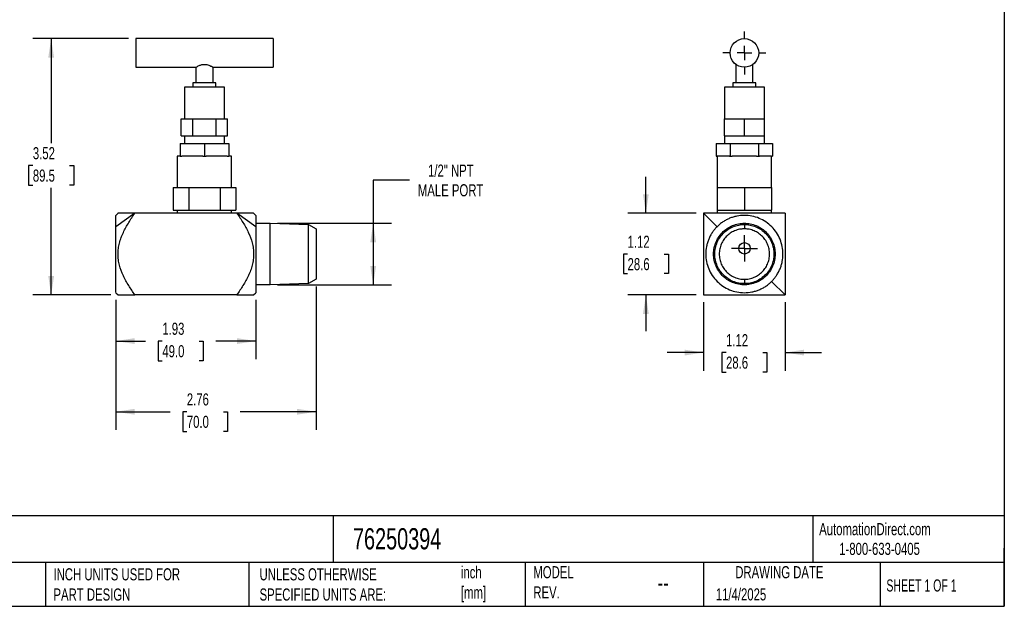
# Model space of a CAD drawing. Header units: inches. Extents: x 0.5 to 21.5, y 0.5 to 16.5.
# Tile 2 of 3: x 7.9 to 21.5, y 0.5 to 8.6. Entities that reach past the tile are written whole.
import ezdxf

# ---------------------------------------------------------------- set-up
doc = ezdxf.new("R2010")
doc.units = ezdxf.units.IN
doc.header["$LTSCALE"] = 2
doc.header["$MEASUREMENT"] = 0
doc.linetypes.add('SLD-Center', pattern=[0.75, 0.6, -0.05, 0.05, -0.05])
doc.linetypes.add('SLD-Solid', pattern=[0])
doc.layers.add('CENTER', color=40, linetype='SLD-Center')
doc.layers.add('DIMENSIONS', color=140, linetype='SLD-Solid', lineweight=25)
doc.layers.add('TEXT', color=140, linetype='SLD-Solid', lineweight=25)
doc.styles.add('SLDTEXTSTYLE0', font='TXT', dxfattribs={"width": 0.7})
doc.styles.add('SLDTEXTSTYLE1', font='TXT', dxfattribs={"width": 0.65})
doc.dimstyles.new('SLDDIMSTYLE0', dxfattribs={"dimtxt": 0.169922, "dimasz": 0.26, "dimexe": 0, "dimexo": 0.0625, "dimgap": 0.04248, "dimtad": 0, "dimtih": 1, "dimtoh": 1, "dimrnd": 1e-09, "dimzin": 12, "dimdsep": 46, "dimtxsty": 'SLDTEXTSTYLE0', "dimsah": 1, "dimcen": 0.09, "dimadec": 0, "dimazin": 3, "dimtfac": 1, "dimtofl": 0, "dimtmove": 0, "dimatfit": 3, "dimfxl": 0, "dimfrac": 2, "dimtolj": 1, "dimtzin": 12, "dimarcsym": 0})
doc.dimstyles.new('SLDDIMSTYLE3', dxfattribs={"dimtxt": 0.169922, "dimasz": 0.26, "dimexe": 0, "dimexo": 0.0625, "dimgap": 0.04248, "dimtad": 0, "dimtih": 1, "dimtoh": 1, "dimrnd": 1e-09, "dimzin": 12, "dimdsep": 46, "dimtxsty": 'SLDTEXTSTYLE0', "dimsah": 1, "dimcen": 0.09, "dimadec": 0, "dimazin": 3, "dimtfac": 1, "dimtmove": 0, "dimatfit": 0, "dimfxl": 0, "dimfrac": 2, "dimtolj": 1, "dimtzin": 12, "dimarcsym": 0})

# ---------------------------------------------------------------- blocks, each defined once
blk = doc.blocks.new('_D')
at = {"layer": 'DIMENSIONS'}
for p, q in [((9.271, 4.712), (9.271, 3.897)), ((11.2, 4.712), (11.2, 3.897)), ((9.271, 4.147), (9.682, 4.147)), ((9.912, 4.147), (9.855, 4.147)), ((9.855, 4.147), (9.855, 3.877)), ((10.417, 4.147), (10.474, 4.147)), ((10.474, 4.147), (10.474, 3.877)), ((11.2, 4.147), (10.647, 4.147)), ((9.855, 3.877), (9.912, 3.877)), ((10.474, 3.877), (10.417, 3.877))]:
    blk.add_line(p, q, dxfattribs=at)
for points in [[(9.271, 4.147), (9.531, 4.107), (9.531, 4.187)], [(11.2, 4.147), (10.94, 4.187), (10.94, 4.107)]]:
    blk.add_solid(points, dxfattribs=at)
at = {"layer": 'DIMENSIONS', "char_height": 0.1667, "attachment_point": 1, "style": 'SLDTEXTSTYLE0'}
for s, insert in [('1.93', (9.912, 4.4)), ('49.0', (9.912, 4.091))]:
    blk.add_mtext(s, dxfattribs=dict(at, insert=insert))
blk = doc.blocks.new('_D_1')
at = {"layer": 'DIMENSIONS'}
for p, q in [((12.027, 4.897), (12.027, 2.925)), ((9.271, 4.712), (9.271, 2.925)), ((9.271, 3.175), (10.019, 3.175)), ((10.249, 3.175), (10.192, 3.175)), ((10.192, 3.175), (10.192, 2.905)), ((10.754, 3.175), (10.811, 3.175)), ((10.811, 3.175), (10.811, 2.905)), ((12.027, 3.175), (10.984, 3.175)), ((10.192, 2.905), (10.249, 2.905)), ((10.811, 2.905), (10.754, 2.905))]:
    blk.add_line(p, q, dxfattribs=at)
for points in [[(9.271, 3.175), (9.531, 3.135), (9.531, 3.215)], [(12.027, 3.175), (11.767, 3.215), (11.767, 3.135)]]:
    blk.add_solid(points, dxfattribs=at)
at = {"layer": 'DIMENSIONS', "char_height": 0.1667, "attachment_point": 1, "style": 'SLDTEXTSTYLE0'}
for s, insert in [('2.76', (10.249, 3.428)), ('70.0', (10.249, 3.12))]:
    blk.add_mtext(s, dxfattribs=dict(at, insert=insert))
blk = doc.blocks.new('_D_2')
at = {"layer": 'DIMENSIONS'}
for p, q in [((9.447, 8.306), (8.132, 8.306)), ((8.382, 8.306), (8.382, 6.869)), ((8.13, 6.561), (8.072, 6.561)), ((8.072, 6.561), (8.072, 6.291)), ((8.634, 6.561), (8.692, 6.561)), ((8.692, 6.561), (8.692, 6.291)), ((8.072, 6.291), (8.13, 6.291)), ((8.382, 4.781), (8.382, 6.253)), ((8.692, 6.291), (8.634, 6.291)), ((9.202, 4.781), (8.132, 4.781))]:
    blk.add_line(p, q, dxfattribs=at)
for points in [[(8.382, 8.306), (8.342, 8.046), (8.422, 8.046)], [(8.382, 4.781), (8.422, 5.041), (8.342, 5.041)]]:
    blk.add_solid(points, dxfattribs=at)
at = {"layer": 'DIMENSIONS', "char_height": 0.1667, "attachment_point": 1, "style": 'SLDTEXTSTYLE0'}
for s, insert in [('3.52', (8.13, 6.814)), ('89.5', (8.13, 6.506))]:
    blk.add_mtext(s, dxfattribs=dict(at, insert=insert))
blk = doc.blocks.new('_D_3')
at = {"layer": 'DIMENSIONS'}
for p, q in [((13.314, 6.36), (12.814, 6.36)), ((12.814, 6.36), (12.814, 5.767)), ((11.497, 5.767), (13.064, 5.767)), ((12.814, 5.767), (12.814, 4.92)), ((11.497, 4.92), (13.064, 4.92))]:
    blk.add_line(p, q, dxfattribs=at)
for points in [[(12.814, 5.767), (12.774, 5.507), (12.854, 5.507)], [(12.814, 4.92), (12.854, 5.18), (12.774, 5.18)]]:
    blk.add_solid(points, dxfattribs=at)
at = {"layer": 'DIMENSIONS', "char_height": 0.1667, "attachment_point": 1, "style": 'SLDTEXTSTYLE0'}
for s, insert in [('1/2" NPT', (13.569, 6.574)), ('MALE PORT', (13.429, 6.304))]:
    blk.add_mtext(s, dxfattribs=dict(at, insert=insert))
blk = doc.blocks.new('_D_6')
at = {"layer": 'DIMENSIONS'}
for p, q in [((17.36, 4.681), (17.36, 3.739)), ((18.485, 4.681), (18.485, 3.739)), ((17.36, 3.989), (16.86, 3.989)), ((17.67, 3.989), (17.613, 3.989)), ((17.613, 3.989), (17.613, 3.719)), ((18.175, 3.989), (18.232, 3.989)), ((18.232, 3.989), (18.232, 3.719)), ((18.485, 3.989), (18.985, 3.989)), ((17.613, 3.719), (17.67, 3.719)), ((18.232, 3.719), (18.175, 3.719))]:
    blk.add_line(p, q, dxfattribs=at)
for points in [[(17.36, 3.989), (17.1, 4.029), (17.1, 3.949)], [(18.485, 3.989), (18.745, 3.949), (18.745, 4.029)]]:
    blk.add_solid(points, dxfattribs=at)
at = {"layer": 'DIMENSIONS', "char_height": 0.1667, "attachment_point": 1, "style": 'SLDTEXTSTYLE0'}
for s, insert in [('1.12', (17.67, 4.242)), ('28.6', (17.67, 3.934))]:
    blk.add_mtext(s, dxfattribs=dict(at, insert=insert))
blk = doc.blocks.new('_D_7')
at = {"layer": 'DIMENSIONS'}
for p, q in [((16.567, 5.906), (16.567, 6.406)), ((17.26, 5.906), (16.317, 5.906)), ((16.315, 5.344), (16.258, 5.344)), ((16.258, 5.344), (16.258, 5.074)), ((16.82, 5.344), (16.877, 5.344)), ((16.877, 5.344), (16.877, 5.074)), ((16.258, 5.074), (16.315, 5.074)), ((16.877, 5.074), (16.82, 5.074)), ((17.26, 4.781), (16.317, 4.781)), ((16.567, 4.781), (16.567, 4.281))]:
    blk.add_line(p, q, dxfattribs=at)
for points in [[(16.567, 5.906), (16.607, 6.166), (16.527, 6.166)], [(16.567, 4.781), (16.527, 4.521), (16.607, 4.521)]]:
    blk.add_solid(points, dxfattribs=at)
at = {"layer": 'DIMENSIONS', "char_height": 0.1667, "attachment_point": 1, "style": 'SLDTEXTSTYLE0'}
for s, insert in [('1.12', (16.315, 5.596)), ('28.6', (16.315, 5.288))]:
    blk.add_mtext(s, dxfattribs=dict(at, insert=insert))
blk = doc.blocks.new('SW_CENTERMARKSYMBOL_3')
at = {"layer": 'CENTER', "color": 0}
for p, q in [((0, 0.2), (0, 0.297)), ((-0.2, 0), (-0.297, 0)), ((0, 0), (-0.1, 0)), ((0, 0), (0, 0.1)), ((0, 0), (0, -0.1)), ((0, 0), (0.1, 0)), ((0.2, 0), (0.297, 0)), ((0, -0.2), (0, -0.297))]:
    blk.add_line(p, q, dxfattribs=at)
blk = doc.blocks.new('SW_CENTERMARKSYMBOL_4')
at = {"layer": 'CENTER', "color": 0}
for p, q in [((0, 0.1), (0, 0.179)), ((-0.1, 0), (-0.179, 0)), ((0, 0), (-0.1, 0)), ((0, 0), (0, 0.1)), ((0, 0), (0, -0.1)), ((0, 0), (0.1, 0)), ((0.1, 0), (0.179, 0)), ((0, -0.1), (0, -0.179))]:
    blk.add_line(p, q, dxfattribs=at)

msp = doc.modelspace()

# ---------------------------------------------------------------- linework, layer by layer
for p, q in [((11.437, 8.306), (9.547, 8.306)), ((9.547, 8.306), (9.547, 7.912)), ((11.437, 8.306), (11.437, 7.912)), ((9.547, 7.912), (10.374, 7.912)), ((10.374, 7.912), (10.374, 7.696)), ((10.61, 7.912), (11.437, 7.912)), ((10.61, 7.696), (10.61, 7.912)), ((17.804, 7.951), (17.804, 7.696)), ((18.041, 7.696), (18.041, 7.951)), ((10.216, 7.637), (10.216, 7.204)), ((10.767, 7.637), (10.216, 7.637)), ((10.334, 7.696), (10.334, 7.637)), ((10.649, 7.696), (10.334, 7.696)), ((10.649, 7.637), (10.649, 7.696)), ((10.767, 7.204), (10.767, 7.637)), ((17.647, 7.637), (17.647, 7.204)), ((18.198, 7.637), (17.647, 7.637)), ((17.765, 7.696), (17.765, 7.637)), ((18.08, 7.696), (17.765, 7.696)), ((18.08, 7.637), (18.08, 7.696)), ((18.198, 7.204), (18.198, 7.637)), ((10.173, 6.968), (10.173, 7.204)), ((10.173, 7.204), (10.253, 7.204)), ((10.253, 7.204), (10.333, 7.204)), ((10.333, 6.968), (10.333, 7.204)), ((10.333, 7.204), (10.492, 7.204)), ((10.492, 7.204), (10.651, 7.204)), ((10.651, 6.968), (10.651, 7.204)), ((10.651, 7.204), (10.73, 7.204)), ((10.73, 7.204), (10.81, 7.204)), ((10.81, 6.968), (10.81, 7.204)), ((17.647, 6.968), (17.647, 7.204)), ((17.647, 7.204), (17.785, 7.204)), ((17.785, 7.204), (17.923, 7.204)), ((17.923, 6.968), (17.923, 7.204)), ((17.923, 7.204), (18.06, 7.204)), ((18.06, 7.204), (18.198, 7.204)), ((18.198, 6.968), (18.198, 7.204)), ((10.173, 6.968), (10.253, 6.968)), ((10.216, 6.968), (10.216, 6.865)), ((10.253, 6.968), (10.333, 6.968)), ((10.333, 6.968), (10.492, 6.968)), ((10.492, 6.968), (10.651, 6.968)), ((10.651, 6.968), (10.73, 6.968)), ((10.73, 6.968), (10.81, 6.968)), ((10.767, 6.865), (10.767, 6.968)), ((17.647, 6.968), (17.647, 6.865)), ((17.647, 6.968), (17.785, 6.968)), ((17.785, 6.968), (17.923, 6.968)), ((17.923, 6.968), (18.06, 6.968)), ((18.06, 6.968), (18.198, 6.968)), ((18.198, 6.865), (18.198, 6.968)), ((10.157, 6.865), (10.157, 6.688)), ((10.157, 6.865), (10.492, 6.865)), ((10.492, 6.865), (10.492, 6.688)), ((10.492, 6.865), (10.826, 6.865)), ((10.826, 6.865), (10.826, 6.688)), ((17.536, 6.865), (17.536, 6.688)), ((17.536, 6.865), (17.729, 6.865)), ((17.729, 6.865), (17.729, 6.688)), ((17.729, 6.865), (18.116, 6.865)), ((18.116, 6.865), (18.116, 6.688)), ((18.116, 6.865), (18.309, 6.865)), ((18.309, 6.865), (18.309, 6.688)), ((10.118, 6.688), (10.118, 6.26)), ((10.157, 6.688), (10.118, 6.688)), ((10.157, 6.688), (10.18, 6.688)), ((10.469, 6.688), (10.18, 6.688)), ((10.469, 6.688), (10.492, 6.688)), ((10.492, 6.688), (10.514, 6.688)), ((10.804, 6.688), (10.514, 6.688)), ((10.804, 6.688), (10.826, 6.688)), ((10.866, 6.688), (10.826, 6.688)), ((10.866, 6.26), (10.866, 6.688)), ((17.536, 6.688), (17.549, 6.688)), ((17.549, 6.688), (17.549, 6.26)), ((17.716, 6.688), (17.549, 6.688)), ((17.716, 6.688), (17.729, 6.688)), ((17.729, 6.688), (17.756, 6.688)), ((18.09, 6.688), (17.756, 6.688)), ((18.09, 6.688), (18.116, 6.688)), ((18.116, 6.688), (18.129, 6.688)), ((18.296, 6.688), (18.129, 6.688)), ((18.296, 6.688), (18.309, 6.688)), ((18.297, 6.26), (18.297, 6.688)), ((10.06, 6.26), (10.06, 5.945)), ((10.06, 6.26), (10.168, 6.26)), ((10.168, 6.26), (10.276, 6.26)), ((10.276, 6.26), (10.276, 5.945)), ((10.276, 6.26), (10.492, 6.26)), ((10.492, 6.26), (10.708, 6.26)), ((10.708, 6.26), (10.708, 5.945)), ((10.708, 6.26), (10.816, 6.26)), ((10.816, 6.26), (10.924, 6.26)), ((10.924, 6.26), (10.924, 5.945)), ((17.549, 6.26), (17.549, 5.945)), ((17.549, 6.26), (17.736, 6.26)), ((17.736, 6.26), (17.923, 6.26)), ((17.923, 6.26), (17.923, 5.945)), ((17.923, 6.26), (18.11, 6.26)), ((18.11, 6.26), (18.297, 6.26)), ((18.297, 6.26), (18.297, 5.945)), ((9.302, 5.906), (9.271, 5.875)), ((9.535, 5.906), (9.271, 5.719)), ((10.936, 5.906), (9.535, 5.906)), ((10.06, 5.945), (10.168, 5.945)), ((10.118, 5.945), (10.118, 5.906)), ((10.168, 5.945), (10.276, 5.945)), ((10.276, 5.945), (10.492, 5.945)), ((10.492, 5.945), (10.708, 5.945)), ((10.708, 5.945), (10.816, 5.945)), ((10.816, 5.945), (10.924, 5.945)), ((10.866, 5.906), (10.866, 5.945)), ((11.2, 5.719), (10.936, 5.906)), ((11.2, 5.875), (11.169, 5.906)), ((17.547, 5.719), (17.36, 5.906)), ((17.549, 5.945), (17.549, 5.906)), ((17.549, 5.945), (17.736, 5.945)), ((17.736, 5.945), (17.923, 5.945)), ((17.923, 5.945), (18.11, 5.945)), ((18.11, 5.945), (18.297, 5.945)), ((18.297, 5.906), (18.297, 5.945)), ((11.2, 5.767), (11.397, 5.767)), ((11.397, 5.767), (11.922, 5.75)), ((11.922, 5.75), (12.027, 5.69)), ((17.923, 5.767), (17.923, 5.75)), ((17.923, 5.75), (17.923, 5.69)), ((11.397, 4.92), (11.2, 4.92)), ((11.922, 4.937), (11.397, 4.92)), ((12.027, 4.997), (11.922, 4.937)), ((17.923, 4.997), (17.923, 4.937)), ((17.923, 4.937), (17.923, 4.92)), ((18.485, 4.781), (18.298, 4.968)), ((9.271, 4.812), (9.302, 4.781)), ((10.936, 4.781), (9.535, 4.781)), ((11.169, 4.781), (11.2, 4.812))]:
    msp.add_line(p, q)
for centre, radius in [((17.923, 8.109), 0.197), ((17.923, 5.422), 0.0787)]:
    msp.add_circle(centre, radius)
for points, knots in [([(10.374, 7.912), (10.374, 7.912), (10.374, 7.913), (10.38, 7.916), (10.393, 7.924), (10.415, 7.934), (10.437, 7.943), (10.46, 7.949), (10.489, 7.953), (10.523, 7.95), (10.554, 7.941), (10.577, 7.93), (10.593, 7.922), (10.602, 7.917), (10.608, 7.914), (10.61, 7.912), (10.61, 7.912), (10.61, 7.912)], [0, 0, 0, 0, 0.046984, 0.095461, 0.19027, 0.292404, 0.34897, 0.407366, 0.494134, 0.581041, 0.666967, 0.767965, 0.824744, 0.883376, 0.936369, 0.991414, 1, 1, 1, 1]), ([(9.271, 5.719), (9.271, 5.734), (9.271, 5.765), (9.271, 5.802), (9.271, 5.831), (9.271, 5.853), (9.271, 5.867), (9.271, 5.874), (9.271, 5.874), (9.271, 5.874)], [0, 0, 0, 0, 0.1589063, 0.3184389, 0.4773436, 0.6203838, 0.7638794, 0.9069185, 1, 1, 1, 1]), ([(9.535, 5.906), (9.517, 5.906), (9.48, 5.906), (9.433, 5.906), (9.394, 5.906), (9.364, 5.906), (9.338, 5.906), (9.318, 5.906), (9.306, 5.906), (9.301, 5.906), (9.302, 5.906), (9.302, 5.906)], [0, 0, 0, 0, 0.157595, 0.315157, 0.429887, 0.544893, 0.65966, 0.774064, 0.882792, 0.991843, 1, 1, 1, 1]), ([(9.535, 4.781), (9.505, 4.823), (9.477, 4.866), (9.423, 4.954), (9.398, 4.999), (9.354, 5.092), (9.336, 5.14), (9.319, 5.202), (9.316, 5.215), (9.311, 5.24), (9.309, 5.253), (9.304, 5.291), (9.302, 5.317), (9.302, 5.355), (9.302, 5.368), (9.304, 5.394), (9.305, 5.407), (9.311, 5.445), (9.316, 5.47), (9.329, 5.52), (9.337, 5.545), (9.354, 5.593), (9.365, 5.617), (9.397, 5.687), (9.423, 5.732), (9.476, 5.821), (9.505, 5.864), (9.535, 5.906)], [0, 0, 0, 0, 0.125, 0.125, 0.25, 0.25, 0.375, 0.375, 0.40625, 0.40625, 0.4375, 0.4375, 0.5, 0.5, 0.53125, 0.53125, 0.5625, 0.5625, 0.625, 0.625, 0.6875, 0.6875, 0.75, 0.75, 0.875, 0.875, 1, 1, 1, 1]), ([(10.936, 5.906), (10.966, 5.864), (10.995, 5.821), (11.049, 5.733), (11.074, 5.688), (11.117, 5.595), (11.136, 5.547), (11.152, 5.485), (11.155, 5.472), (11.16, 5.447), (11.162, 5.434), (11.168, 5.396), (11.169, 5.371), (11.169, 5.332), (11.169, 5.319), (11.167, 5.293), (11.166, 5.28), (11.161, 5.242), (11.156, 5.217), (11.143, 5.167), (11.135, 5.143), (11.117, 5.094), (11.107, 5.07), (11.074, 5), (11.049, 4.955), (10.995, 4.866), (10.966, 4.823), (10.936, 4.781)], [0, 0, 0, 0, 0.125, 0.125, 0.25, 0.25, 0.375, 0.375, 0.40625, 0.40625, 0.4375, 0.4375, 0.5, 0.5, 0.53125, 0.53125, 0.5625, 0.5625, 0.625, 0.625, 0.6875, 0.6875, 0.75, 0.75, 0.875, 0.875, 1, 1, 1, 1]), ([(11.169, 5.906), (11.168, 5.906), (11.167, 5.906), (11.156, 5.906), (11.138, 5.906), (11.112, 5.906), (11.078, 5.906), (11.035, 5.906), (10.987, 5.906), (10.953, 5.906), (10.936, 5.906)], [0, 0, 0, 0, 0.100245, 0.208442, 0.316978, 0.425356, 0.567975, 0.710664, 0.855321, 1, 1, 1, 1]), ([(11.2, 5.875), (11.2, 5.874), (11.2, 5.872), (11.2, 5.858), (11.2, 5.836), (11.2, 5.805), (11.2, 5.767), (11.2, 5.735), (11.2, 5.719)], [0, 0, 0, 0, 0.165795, 0.332738, 0.499347, 0.665723, 0.832714, 1, 1, 1, 1]), ([(17.36, 5.906), (17.36, 5.864), (17.36, 5.821), (17.36, 5.733), (17.36, 5.688), (17.36, 5.595), (17.36, 5.547), (17.36, 5.485), (17.36, 5.472), (17.36, 5.447), (17.36, 5.434), (17.36, 5.396), (17.36, 5.371), (17.36, 5.332), (17.36, 5.319), (17.36, 5.293), (17.36, 5.28), (17.36, 5.242), (17.36, 5.217), (17.36, 5.167), (17.36, 5.143), (17.36, 5.094), (17.36, 5.07), (17.36, 5), (17.36, 4.955), (17.36, 4.866), (17.36, 4.823), (17.36, 4.781)], [0, 0, 0, 0, 0.125, 0.125, 0.25, 0.25, 0.375, 0.375, 0.40625, 0.40625, 0.4375, 0.4375, 0.5, 0.5, 0.53125, 0.53125, 0.5625, 0.5625, 0.625, 0.625, 0.6875, 0.6875, 0.75, 0.75, 0.875, 0.875, 1, 1, 1, 1]), ([(18.485, 5.906), (18.443, 5.906), (18.4, 5.906), (18.312, 5.906), (18.267, 5.906), (18.174, 5.906), (18.126, 5.906), (18.064, 5.906), (18.051, 5.906), (18.026, 5.906), (18.013, 5.906), (17.975, 5.906), (17.949, 5.906), (17.911, 5.906), (17.898, 5.906), (17.872, 5.906), (17.859, 5.906), (17.821, 5.906), (17.796, 5.906), (17.746, 5.906), (17.722, 5.906), (17.673, 5.906), (17.649, 5.906), (17.579, 5.906), (17.534, 5.906), (17.445, 5.906), (17.402, 5.906), (17.36, 5.906)], [0, 0, 0, 0, 0.125, 0.125, 0.25, 0.25, 0.375, 0.375, 0.40625, 0.40625, 0.4375, 0.4375, 0.5, 0.5, 0.53125, 0.53125, 0.5625, 0.5625, 0.625, 0.625, 0.6875, 0.6875, 0.75, 0.75, 0.875, 0.875, 1, 1, 1, 1]), ([(18.298, 4.968), (18.302, 4.971), (18.309, 4.978), (18.319, 4.989), (18.329, 5.001), (18.338, 5.012), (18.347, 5.024), (18.356, 5.036), (18.371, 5.058), (18.392, 5.092), (18.414, 5.14), (18.432, 5.189), (18.449, 5.256), (18.457, 5.343), (18.447, 5.448), (18.417, 5.548), (18.368, 5.64), (18.301, 5.722), (18.22, 5.788), (18.128, 5.838), (18.027, 5.868), (17.923, 5.879), (17.836, 5.87), (17.768, 5.853), (17.719, 5.836), (17.672, 5.813), (17.635, 5.791), (17.606, 5.771), (17.585, 5.755), (17.566, 5.738), (17.553, 5.726), (17.547, 5.719)], [0, 0, 0, 0, 0.008935, 0.017852, 0.026758, 0.03566, 0.044566, 0.053482, 0.062415, 0.093653, 0.124896, 0.156111, 0.187336, 0.249969, 0.312246, 0.374874, 0.437254, 0.49974, 0.562319, 0.624621, 0.68727, 0.749571, 0.812154, 0.843439, 0.874714, 0.905947, 0.937176, 0.9529, 0.968586, 0.984274, 1, 1, 1, 1]), ([(18.485, 5.906), (18.485, 5.864), (18.485, 5.821), (18.485, 5.733), (18.485, 5.688), (18.485, 5.595), (18.485, 5.547), (18.485, 5.485), (18.485, 5.472), (18.485, 5.447), (18.485, 5.434), (18.485, 5.396), (18.485, 5.371), (18.485, 5.332), (18.485, 5.319), (18.485, 5.293), (18.485, 5.28), (18.485, 5.242), (18.485, 5.217), (18.485, 5.167), (18.485, 5.143), (18.485, 5.094), (18.485, 5.07), (18.485, 5), (18.485, 4.955), (18.485, 4.866), (18.485, 4.823), (18.485, 4.781)], [0, 0, 0, 0, 0.125, 0.125, 0.25, 0.25, 0.375, 0.375, 0.40625, 0.40625, 0.4375, 0.4375, 0.5, 0.5, 0.53125, 0.53125, 0.5625, 0.5625, 0.625, 0.625, 0.6875, 0.6875, 0.75, 0.75, 0.875, 0.875, 1, 1, 1, 1]), ([(9.271, 4.813), (9.271, 4.813), (9.271, 4.812), (9.271, 4.817), (9.271, 4.829), (9.271, 4.848), (9.271, 4.873), (9.271, 4.904), (9.271, 4.941), (9.271, 4.983), (9.271, 5.029), (9.271, 5.079), (9.271, 5.133), (9.271, 5.189), (9.271, 5.247), (9.271, 5.307), (9.271, 5.366), (9.271, 5.426), (9.271, 5.485), (9.271, 5.541), (9.271, 5.596), (9.271, 5.647), (9.271, 5.688), (9.271, 5.711), (9.271, 5.719)], [0, 0, 0, 0, 0.016658, 0.064492, 0.112174, 0.159862, 0.207702, 0.25539, 0.30306, 0.350882, 0.398552, 0.446219, 0.494038, 0.541705, 0.589385, 0.637217, 0.684897, 0.732587, 0.780428, 0.828118, 0.875789, 0.923612, 0.971283, 1, 1, 1, 1]), ([(11.2, 5.719), (11.2, 5.702), (11.2, 5.668), (11.2, 5.61), (11.2, 5.548), (11.2, 5.482), (11.2, 5.414), (11.2, 5.344), (11.2, 5.274), (11.2, 5.206), (11.2, 5.14), (11.2, 5.077), (11.2, 5.019), (11.2, 4.967), (11.2, 4.921), (11.2, 4.882), (11.2, 4.851), (11.2, 4.829), (11.2, 4.816), (11.2, 4.811), (11.2, 4.812), (11.2, 4.812)], [0, 0, 0, 0, 0.055404, 0.110901, 0.166385, 0.221824, 0.277449, 0.333138, 0.388505, 0.444093, 0.499767, 0.555231, 0.610793, 0.666344, 0.721977, 0.777545, 0.83294, 0.888633, 0.944241, 0.999629, 1, 1, 1, 1]), ([(11.397, 4.92), (11.397, 4.92), (11.397, 4.924), (11.397, 4.943), (11.397, 4.98), (11.397, 5.033), (11.397, 5.099), (11.397, 5.174), (11.397, 5.257), (11.397, 5.344), (11.397, 5.43), (11.397, 5.513), (11.397, 5.589), (11.397, 5.654), (11.397, 5.707), (11.397, 5.745), (11.397, 5.763), (11.397, 5.767), (11.397, 5.767)], [0, 0, 0, 0, 0.141372, 0.345575, 0.549779, 0.753982, 0.958186, 1.162389, 1.366593, 1.570796, 1.775, 1.979203, 2.183407, 2.38761, 2.591814, 2.796017, 3.000221, 3.141593, 3.141593, 3.141593, 3.141593]), ([(11.922, 4.937), (11.922, 4.937), (11.922, 4.94), (11.922, 4.958), (11.922, 4.994), (11.922, 5.045), (11.922, 5.108), (11.922, 5.181), (11.922, 5.261), (11.922, 5.344), (11.922, 5.427), (11.922, 5.506), (11.922, 5.579), (11.922, 5.642), (11.922, 5.693), (11.922, 5.729), (11.922, 5.747), (11.922, 5.75), (11.922, 5.75)], [0, 0, 0, 0, 0.141372, 0.345575, 0.549779, 0.753982, 0.958186, 1.162389, 1.366593, 1.570796, 1.775, 1.979203, 2.183407, 2.38761, 2.591814, 2.796017, 3.000221, 3.141593, 3.141593, 3.141593, 3.141593]), ([(17.547, 5.719), (17.543, 5.716), (17.536, 5.709), (17.526, 5.698), (17.516, 5.687), (17.507, 5.675), (17.498, 5.663), (17.489, 5.651), (17.474, 5.629), (17.453, 5.595), (17.431, 5.548), (17.413, 5.499), (17.396, 5.431), (17.388, 5.344), (17.398, 5.24), (17.428, 5.139), (17.478, 5.047), (17.544, 4.966), (17.625, 4.899), (17.718, 4.85), (17.818, 4.819), (17.922, 4.809), (18.009, 4.817), (18.077, 4.834), (18.126, 4.852), (18.173, 4.874), (18.211, 4.896), (18.239, 4.916), (18.26, 4.932), (18.28, 4.949), (18.292, 4.962), (18.298, 4.968)], [0, 0, 0, 0, 0.008935, 0.017852, 0.026758, 0.03566, 0.044566, 0.053482, 0.062415, 0.093653, 0.124896, 0.156111, 0.187336, 0.249969, 0.312246, 0.374874, 0.437254, 0.49974, 0.562319, 0.624621, 0.68727, 0.749571, 0.812154, 0.843439, 0.874714, 0.905947, 0.937176, 0.9529, 0.968586, 0.984274, 1, 1, 1, 1]), ([(17.923, 4.92), (17.903, 4.92), (17.854, 4.924), (17.778, 4.943), (17.7, 4.98), (17.631, 5.033), (17.574, 5.099), (17.531, 5.174), (17.505, 5.257), (17.496, 5.344), (17.505, 5.43), (17.531, 5.513), (17.574, 5.589), (17.631, 5.654), (17.7, 5.707), (17.778, 5.745), (17.854, 5.763), (17.903, 5.767), (17.923, 5.767)], [0, 0, 0, 0, 0.141372, 0.345575, 0.549779, 0.753982, 0.958186, 1.162389, 1.366593, 1.570796, 1.775, 1.979203, 2.183407, 2.38761, 2.591814, 2.796017, 3.000221, 3.141593, 3.141593, 3.141593, 3.141593]), ([(17.923, 4.937), (17.903, 4.937), (17.857, 4.94), (17.784, 4.958), (17.709, 4.994), (17.642, 5.045), (17.587, 5.108), (17.547, 5.181), (17.521, 5.261), (17.513, 5.344), (17.521, 5.427), (17.547, 5.506), (17.587, 5.579), (17.642, 5.642), (17.709, 5.693), (17.784, 5.729), (17.857, 5.747), (17.903, 5.75), (17.923, 5.75)], [0, 0, 0, 0, 0.141372, 0.345575, 0.549779, 0.753982, 0.958186, 1.162389, 1.366593, 1.570796, 1.775, 1.979203, 2.183407, 2.38761, 2.591814, 2.796017, 3.000221, 3.141593, 3.141593, 3.141593, 3.141593]), ([(17.923, 5.767), (17.943, 5.767), (17.991, 5.763), (18.067, 5.745), (18.145, 5.707), (18.214, 5.654), (18.271, 5.589), (18.314, 5.513), (18.34, 5.43), (18.349, 5.344), (18.34, 5.257), (18.314, 5.174), (18.271, 5.099), (18.214, 5.033), (18.145, 4.98), (18.067, 4.943), (17.991, 4.924), (17.943, 4.92), (17.923, 4.92)], [-3.141593, -3.141593, -3.141593, -3.141593, -3.000221, -2.796017, -2.591814, -2.38761, -2.183407, -1.979203, -1.775, -1.570796, -1.366593, -1.162389, -0.958186, -0.753982, -0.549779, -0.345575, -0.141372, 0, 0, 0, 0]), ([(17.923, 5.75), (17.942, 5.75), (17.989, 5.747), (18.061, 5.729), (18.137, 5.693), (18.203, 5.642), (18.258, 5.579), (18.299, 5.506), (18.324, 5.427), (18.332, 5.344), (18.324, 5.261), (18.299, 5.181), (18.258, 5.108), (18.203, 5.045), (18.137, 4.994), (18.061, 4.958), (17.989, 4.94), (17.942, 4.937), (17.923, 4.937)], [-3.141593, -3.141593, -3.141593, -3.141593, -3.000221, -2.796017, -2.591814, -2.38761, -2.183407, -1.979203, -1.775, -1.570796, -1.366593, -1.162389, -0.958186, -0.753982, -0.549779, -0.345575, -0.141372, 0, 0, 0, 0]), ([(12.027, 5.69), (12.027, 5.69), (12.027, 5.687), (12.027, 5.672), (12.027, 5.641), (12.027, 5.598), (12.027, 5.544), (12.027, 5.482), (12.027, 5.414), (12.027, 5.344), (12.027, 5.273), (12.027, 5.205), (12.027, 5.143), (12.027, 5.089), (12.027, 5.046), (12.027, 5.015), (12.027, 5), (12.027, 4.997), (12.027, 4.997)], [0, 0, 0, 0, 0.141372, 0.345575, 0.549779, 0.753982, 0.958186, 1.162389, 1.366593, 1.570796, 1.775, 1.979203, 2.183407, 2.38761, 2.591814, 2.796017, 3.000221, 3.141593, 3.141593, 3.141593, 3.141593]), ([(17.923, 5.69), (17.906, 5.69), (17.866, 5.687), (17.804, 5.672), (17.74, 5.641), (17.684, 5.598), (17.637, 5.544), (17.602, 5.482), (17.581, 5.414), (17.574, 5.344), (17.581, 5.273), (17.602, 5.205), (17.637, 5.143), (17.684, 5.089), (17.74, 5.046), (17.804, 5.015), (17.866, 5), (17.906, 4.997), (17.923, 4.997)], [0, 0, 0, 0, 0.141372, 0.345575, 0.549779, 0.753982, 0.958186, 1.162389, 1.366593, 1.570796, 1.775, 1.979203, 2.183407, 2.38761, 2.591814, 2.796017, 3.000221, 3.141593, 3.141593, 3.141593, 3.141593]), ([(17.923, 4.997), (17.939, 4.997), (17.979, 5), (18.041, 5.015), (18.105, 5.046), (18.161, 5.089), (18.208, 5.143), (18.243, 5.205), (18.264, 5.273), (18.271, 5.344), (18.264, 5.414), (18.243, 5.482), (18.208, 5.544), (18.161, 5.598), (18.105, 5.641), (18.041, 5.672), (17.979, 5.687), (17.939, 5.69), (17.923, 5.69)], [-3.141593, -3.141593, -3.141593, -3.141593, -3.000221, -2.796017, -2.591814, -2.38761, -2.183407, -1.979203, -1.775, -1.570796, -1.366593, -1.162389, -0.958186, -0.753982, -0.549779, -0.345575, -0.141372, 0, 0, 0, 0]), ([(9.302, 4.781), (9.302, 4.781), (9.302, 4.781), (9.305, 4.781), (9.312, 4.781), (9.324, 4.781), (9.339, 4.781), (9.361, 4.781), (9.394, 4.781), (9.437, 4.781), (9.484, 4.781), (9.518, 4.781), (9.535, 4.781)], [0, 0, 0, 0, 0.017679, 0.100517, 0.180936, 0.26137, 0.343544, 0.425734, 0.567904, 0.710857, 0.855299, 1, 1, 1, 1]), ([(10.936, 4.781), (10.955, 4.781), (10.992, 4.781), (11.038, 4.781), (11.077, 4.781), (11.107, 4.781), (11.133, 4.781), (11.152, 4.781), (11.163, 4.781), (11.169, 4.781), (11.169, 4.781), (11.169, 4.781)], [0, 0, 0, 0, 0.157323, 0.314936, 0.428618, 0.542272, 0.658075, 0.773815, 0.85423, 0.934631, 1, 1, 1, 1]), ([(17.36, 4.781), (17.402, 4.781), (17.445, 4.781), (17.533, 4.781), (17.578, 4.781), (17.671, 4.781), (17.719, 4.781), (17.781, 4.781), (17.794, 4.781), (17.819, 4.781), (17.832, 4.781), (17.87, 4.781), (17.896, 4.781), (17.934, 4.781), (17.947, 4.781), (17.973, 4.781), (17.986, 4.781), (18.024, 4.781), (18.049, 4.781), (18.099, 4.781), (18.124, 4.781), (18.172, 4.781), (18.196, 4.781), (18.266, 4.781), (18.311, 4.781), (18.4, 4.781), (18.443, 4.781), (18.485, 4.781)], [0, 0, 0, 0, 0.125, 0.125, 0.25, 0.25, 0.375, 0.375, 0.40625, 0.40625, 0.4375, 0.4375, 0.5, 0.5, 0.53125, 0.53125, 0.5625, 0.5625, 0.625, 0.625, 0.6875, 0.6875, 0.75, 0.75, 0.875, 0.875, 1, 1, 1, 1])]:
    msp.add_open_spline(points, degree=3, knots=knots)
at = {"layer": 'TEXT'}
for p, q in [((21.5, 16.5), (21.5, 0.5)), ((21.5, 1.742), (0.5, 1.742)), ((12.264, 1.742), (12.264, 1.1)), ((18.864, 1.742), (18.864, 1.1)), ((21.5, 0.5), (21.5, 1.3)), ((21.5, 1.1), (0.5, 1.1)), ((8.306, 1.1), (8.306, 0.5)), ((11.102, 1.1), (11.102, 0.5)), ((14.906, 1.1), (14.906, 0.5)), ((17.359, 1.1), (17.359, 0.5)), ((19.791, 1.1), (19.791, 0.5)), ((0.5, 0.5), (21.5, 0.5))]:
    msp.add_line(p, q, dxfattribs=at)

# ---------------------------------------------------------------- block references
at = {"layer": 'CENTER'}
for name, p in [('SW_CENTERMARKSYMBOL_3', (17.923, 8.109)), ('SW_CENTERMARKSYMBOL_4', (17.923, 5.422))]:
    msp.add_blockref(name, p, dxfattribs=at)

# ---------------------------------------------------------------- texts
at = {"layer": 'TEXT'}
for s, insert, char_height, attachment_point, style in [('AutomationDirect.com', (18.952, 1.644), 0.16667, 1, 'SLDTEXTSTYLE0'), ('76250394', (12.536, 1.574), 0.2917, 1, 'SLDTEXTSTYLE0'), ('1-800-633-0405', (19.228, 1.373), 0.16667, 1, 'SLDTEXTSTYLE0'), ('INCH UNITS USED FOR ^JPART DESIGN', (8.414, 1.023), 0.16667, 1, 'SLDTEXTSTYLE0'), ('UNLESS OTHERWISE ^JSPECIFIED UNITS ARE:', (11.25, 1.023), 0.16667, 1, 'SLDTEXTSTYLE0'), ('inch^J[mm]', (14.021, 1.051), 0.1667, 1, 'SLDTEXTSTYLE0'), ('MODEL ^JREV.', (15.018, 1.052), 0.16667, 1, 'SLDTEXTSTYLE0'), ('DRAWING DATE', (18.404, 1.052), 0.16667, 2, 'SLDTEXTSTYLE0'), ('SHEET 1 OF 1', (19.877, 0.87), 0.16667, 1, 'SLDTEXTSTYLE1'), ('--', (16.727, 0.95), 0.25, 1, 'SLDTEXTSTYLE0'), ('11/4/2025', (17.529, 0.747), 0.1667, 1, 'SLDTEXTSTYLE0')]:
    msp.add_mtext(s, dxfattribs=dict(at, insert=insert, char_height=char_height, attachment_point=attachment_point, style=style))

# ---------------------------------------------------------------- dimensions: what is measured, and where the dimension line sits
at = {"layer": 'DIMENSIONS'}
for base, p1, p2, angle, dimstyle, picture, middle in [((8.382, 8.306), (9.3021, 4.7812), (9.5468, 8.306), 90, 'SLDDIMSTYLE0', '_D_2', (8.382, 6.5609)), ((16.5672, 5.906), (17.3602, 4.7812), (17.3602, 5.906), 90, 'SLDDIMSTYLE3', '_D_7', (16.5672, 5.3436)), ((18.485, 3.9892), (17.3602, 4.7812), (18.485, 4.7812), 0, 'SLDDIMSTYLE3', '_D_6', (17.9226, 3.9892))]:
    dim = msp.add_linear_dim(base=base, p1=p1, p2=p2, angle=angle, dimstyle=dimstyle, dxfattribs=at)
    dim.commit()
    dim.dimension.update_dxf_attribs({"geometry": picture, "text_midpoint": middle, "dimtype": 160})
dim = msp.add_linear_dim(base=(12.814, 4.92), p1=(11.397, 5.767), p2=(11.397, 4.92), angle=90, text='1/2" NPT\\PMALE PORT', dimstyle='SLDDIMSTYLE0', dxfattribs=at)
dim.commit()
dim.dimension.update_dxf_attribs({"geometry": '_D_3', "text_midpoint": (12.814, 6.36), "dimtype": 160})
for base, p1, picture, middle in [((9.271, 3.175), (12.027, 4.997), '_D_1', (10.502, 3.175)), ((9.271, 4.147), (11.2, 4.812), '_D', (10.165, 4.147))]:
    dim = msp.add_linear_dim(base=base, p1=p1, p2=(9.271, 4.812), dimstyle='SLDDIMSTYLE0', dxfattribs=at)
    dim.commit()
    dim.dimension.update_dxf_attribs({"geometry": picture, "text_midpoint": middle, "dimtype": 160})

doc.saveas('drawing.dxf')
